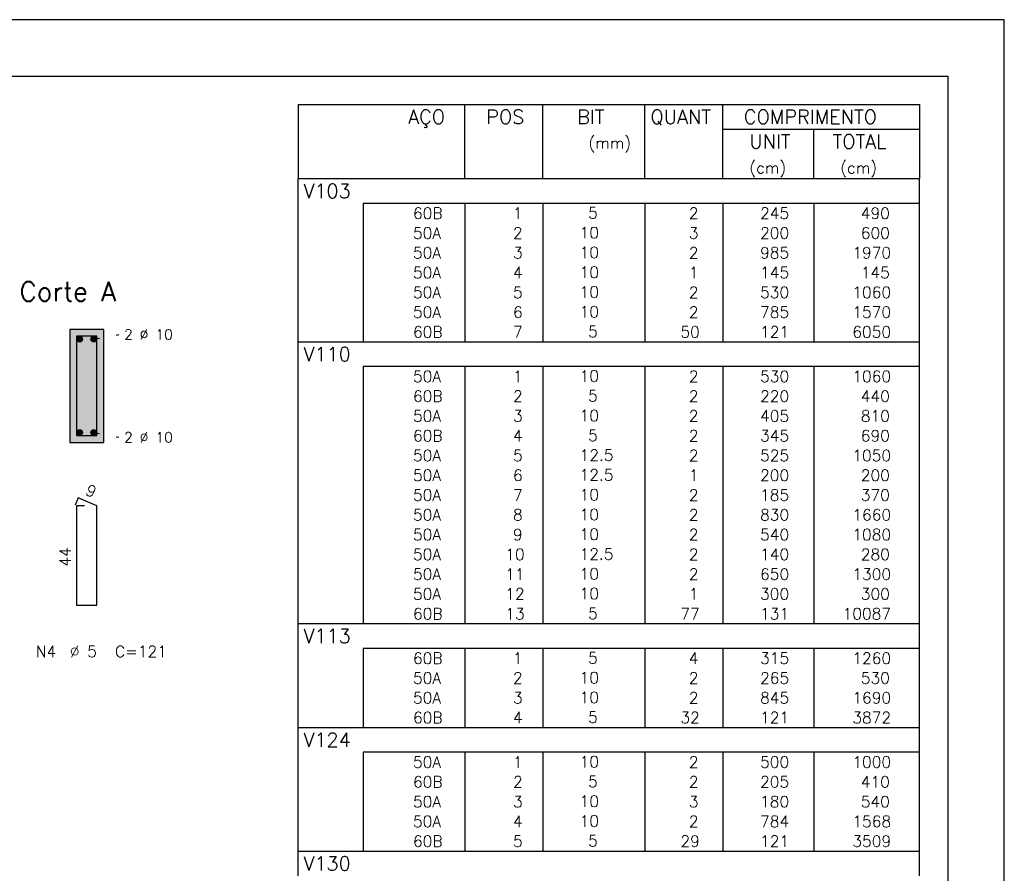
# Model space of a CAD drawing. Extents: x 0 to 84.1, y 0 to 59.4.
# Tile 9 of 9: x 66.7 to 84.1, y 44.3 to 59.4. Entities that reach past the tile are written whole.
import ezdxf

# ---------------------------------------------------------------- set-up
doc = ezdxf.new("R2010")
doc.units = 0
doc.header["$MEASUREMENT"] = 0
doc.linetypes.add('ESTILO_TQS_0002', pattern=[0.4, 0.1, -0.3])
for name, color, linetype in [('1', 1, 'CONTINUOUS'), ('2', 2, 'CONTINUOUS'), ('4', 4, 'CONTINUOUS'), ('6', 6, 'CONTINUOUS'), ('9', 9, 'CONTINUOUS')]:
    doc.layers.add(name, color=color, linetype=linetype)
doc.styles.get("Standard").update_dxf_attribs({"font": 'ROMANS.SHX'})

msp = doc.modelspace()

# ---------------------------------------------------------------- linework, layer by layer
at = {"layer": '1', "linetype": 'ESTILO_TQS_0002'}
for p, q in [((67.985, 53.745), (68.43, 53.83)), ((67.985, 52.095), (68.43, 52.01))]:
    msp.add_line(p, q, dxfattribs=at)
at = {"layer": '1', "linetype": 'Continuous'}
for centre in [(67.735, 53.745), (67.985, 53.745), (67.735, 52.095), (67.985, 52.095)]:
    msp.add_circle(centre, 0.05, dxfattribs=at)
at = {"layer": '2', "linetype": 'Continuous'}
for p, q in [((84.100006, 59.400002), (0, 59.400002)), ((84.100006, 0), (84.100006, 59.400002)), ((71.6, 57.900004), (71.6, 56.587504)), ((71.6, 57.900004), (82.6, 57.900004)), ((74.55, 56.587504), (74.55, 57.900004)), ((75.93, 56.587504), (75.93, 57.900004)), ((77.74, 56.587504), (77.74, 57.900004)), ((79.12, 56.587504), (79.12, 57.900004)), ((82.6, 57.900004), (82.6, 56.587504)), ((79.12, 57.462504), (82.6, 57.462504)), ((80.73, 56.587504), (80.73, 57.462504)), ((71.6, 56.587504), (82.6, 56.587504)), ((71.6, 56.150004), (71.6, 56.587504)), ((71.6, 56.587504), (82.6, 56.587504)), ((82.6, 56.150004), (82.6, 56.587504)), ((71.6, 55.800005), (71.6, 56.150004)), ((82.6, 56.150004), (72.75, 56.150004)), ((72.75, 56.150004), (72.75, 55.800005)), ((74.55, 56.150004), (74.55, 55.800005)), ((75.93, 56.150004), (75.93, 55.800005)), ((77.74, 56.150004), (77.74, 55.800005)), ((79.12, 56.150004), (79.12, 55.800005)), ((80.73, 56.150004), (80.73, 55.800005)), ((82.6, 55.800005), (82.6, 56.150004)), ((71.6, 55.450005), (71.6, 55.800005)), ((72.75, 55.800005), (72.75, 55.450005)), ((74.55, 55.800005), (74.55, 55.450005)), ((75.93, 55.800005), (75.93, 55.450005)), ((77.74, 55.800005), (77.74, 55.450005)), ((79.12, 55.800005), (79.12, 55.450005)), ((80.73, 55.800005), (80.73, 55.450005)), ((82.6, 55.450005), (82.6, 55.800005)), ((71.6, 55.100005), (71.6, 55.450005)), ((72.75, 55.450005), (72.75, 55.100005)), ((74.55, 55.450005), (74.55, 55.100005)), ((75.93, 55.450005), (75.93, 55.100005)), ((77.74, 55.450005), (77.74, 55.100005)), ((79.12, 55.450005), (79.12, 55.100005)), ((80.73, 55.450005), (80.73, 55.100005)), ((82.6, 55.100005), (82.6, 55.450005)), ((71.6, 54.750005), (71.6, 55.100005)), ((72.75, 55.100005), (72.75, 54.750005)), ((74.55, 55.100005), (74.55, 54.750005)), ((75.93, 55.100005), (75.93, 54.750005)), ((77.74, 55.100005), (77.74, 54.750005)), ((79.12, 55.100005), (79.12, 54.750005)), ((80.73, 55.100005), (80.73, 54.750005)), ((82.6, 54.750005), (82.6, 55.100005)), ((71.6, 54.400005), (71.6, 54.750005)), ((72.75, 54.750005), (72.75, 54.400005)), ((74.55, 54.750005), (74.55, 54.400005)), ((75.93, 54.750005), (75.93, 54.400005)), ((77.74, 54.750005), (77.74, 54.400005)), ((79.12, 54.750005), (79.12, 54.400005)), ((80.73, 54.750005), (80.73, 54.400005)), ((82.6, 54.400005), (82.6, 54.750005)), ((71.6, 54.050005), (71.6, 54.400005)), ((72.75, 54.400005), (72.75, 54.050005)), ((74.55, 54.400005), (74.55, 54.050005)), ((75.93, 54.400005), (75.93, 54.050005)), ((77.74, 54.400005), (77.74, 54.050005)), ((79.12, 54.400005), (79.12, 54.050005)), ((80.73, 54.400005), (80.73, 54.050005)), ((82.6, 54.050005), (82.6, 54.400005)), ((71.6, 53.700005), (71.6, 54.050005)), ((72.75, 54.050005), (72.75, 53.700005)), ((74.55, 54.050005), (74.55, 53.700005)), ((75.93, 54.050005), (75.93, 53.700005)), ((77.74, 54.050005), (77.74, 53.700005)), ((79.12, 54.050005), (79.12, 53.700005)), ((80.73, 54.050005), (80.73, 53.700005)), ((82.6, 53.700005), (82.6, 54.050005)), ((68.16, 53.92), (67.56, 53.92)), ((67.56, 53.92), (67.56, 51.92)), ((68.16, 51.92), (68.16, 53.92)), ((71.6, 53.262505), (71.6, 53.700005)), ((71.6, 53.700005), (82.6, 53.700005)), ((82.6, 53.262505), (82.6, 53.700005)), ((71.6, 52.912505), (71.6, 53.262505)), ((82.6, 53.262505), (72.75, 53.262505)), ((72.75, 53.262505), (72.75, 52.912505)), ((74.55, 53.262505), (74.55, 52.912505)), ((75.93, 53.262505), (75.93, 52.912505)), ((77.74, 53.262505), (77.74, 52.912505)), ((79.12, 53.262505), (79.12, 52.912505)), ((80.73, 53.262505), (80.73, 52.912505)), ((82.6, 52.912505), (82.6, 53.262505)), ((71.6, 52.562505), (71.6, 52.912505)), ((72.75, 52.912505), (72.75, 52.562505)), ((74.55, 52.912505), (74.55, 52.562505)), ((75.93, 52.912505), (75.93, 52.562505)), ((77.74, 52.912505), (77.74, 52.562505)), ((79.12, 52.912505), (79.12, 52.562505)), ((80.73, 52.912505), (80.73, 52.562505)), ((82.6, 52.562505), (82.6, 52.912505)), ((71.6, 52.212505), (71.6, 52.562505)), ((72.75, 52.562505), (72.75, 52.212505)), ((74.55, 52.562505), (74.55, 52.212505)), ((75.93, 52.562505), (75.93, 52.212505)), ((77.74, 52.562505), (77.74, 52.212505)), ((79.12, 52.562505), (79.12, 52.212505)), ((80.73, 52.562505), (80.73, 52.212505)), ((82.6, 52.212505), (82.6, 52.562505)), ((71.6, 51.862506), (71.6, 52.212505)), ((72.75, 52.212505), (72.75, 51.862506)), ((74.55, 52.212505), (74.55, 51.862506)), ((75.93, 52.212505), (75.93, 51.862506)), ((77.74, 52.212505), (77.74, 51.862506)), ((79.12, 52.212505), (79.12, 51.862506)), ((80.73, 52.212505), (80.73, 51.862506)), ((82.6, 51.862506), (82.6, 52.212505)), ((67.56, 51.92), (68.16, 51.92)), ((71.6, 51.512506), (71.6, 51.862506)), ((72.75, 51.862506), (72.75, 51.512506)), ((74.55, 51.862506), (74.55, 51.512506)), ((75.93, 51.862506), (75.93, 51.512506)), ((77.74, 51.862506), (77.74, 51.512506)), ((79.12, 51.862506), (79.12, 51.512506)), ((80.73, 51.862506), (80.73, 51.512506)), ((82.6, 51.512506), (82.6, 51.862506)), ((71.6, 51.162506), (71.6, 51.512506)), ((72.75, 51.512506), (72.75, 51.162506)), ((74.55, 51.512506), (74.55, 51.162506)), ((75.93, 51.512506), (75.93, 51.162506)), ((77.74, 51.512506), (77.74, 51.162506)), ((79.12, 51.512506), (79.12, 51.162506)), ((80.73, 51.512506), (80.73, 51.162506)), ((82.6, 51.162506), (82.6, 51.512506)), ((71.6, 50.812506), (71.6, 51.162506)), ((72.75, 51.162506), (72.75, 50.812506)), ((74.55, 51.162506), (74.55, 50.812506)), ((75.93, 51.162506), (75.93, 50.812506)), ((77.74, 51.162506), (77.74, 50.812506)), ((79.12, 51.162506), (79.12, 50.812506)), ((80.73, 51.162506), (80.73, 50.812506)), ((82.6, 50.812506), (82.6, 51.162506)), ((71.6, 50.462506), (71.6, 50.812506)), ((72.75, 50.812506), (72.75, 50.462506)), ((74.55, 50.812506), (74.55, 50.462506)), ((75.93, 50.812506), (75.93, 50.462506)), ((77.74, 50.812506), (77.74, 50.462506)), ((79.12, 50.812506), (79.12, 50.462506)), ((80.73, 50.812506), (80.73, 50.462506)), ((82.6, 50.462506), (82.6, 50.812506)), ((71.6, 50.112506), (71.6, 50.462506)), ((72.75, 50.462506), (72.75, 50.112506)), ((74.55, 50.462506), (74.55, 50.112506)), ((75.93, 50.462506), (75.93, 50.112506)), ((77.74, 50.462506), (77.74, 50.112506)), ((79.12, 50.462506), (79.12, 50.112506)), ((80.73, 50.462506), (80.73, 50.112506)), ((82.6, 50.112506), (82.6, 50.462506)), ((71.6, 49.762506), (71.6, 50.112506)), ((72.75, 50.112506), (72.75, 49.762506)), ((74.55, 50.112506), (74.55, 49.762506)), ((75.93, 50.112506), (75.93, 49.762506)), ((77.74, 50.112506), (77.74, 49.762506)), ((79.12, 50.112506), (79.12, 49.762506)), ((80.73, 50.112506), (80.73, 49.762506)), ((82.6, 49.762506), (82.6, 50.112506)), ((71.6, 49.412506), (71.6, 49.762506)), ((72.75, 49.762506), (72.75, 49.412506)), ((74.55, 49.762506), (74.55, 49.412506)), ((75.93, 49.762506), (75.93, 49.412506)), ((77.74, 49.762506), (77.74, 49.412506)), ((79.12, 49.762506), (79.12, 49.412506)), ((80.73, 49.762506), (80.73, 49.412506)), ((82.6, 49.412506), (82.6, 49.762506)), ((71.6, 49.062506), (71.6, 49.412506)), ((72.75, 49.412506), (72.75, 49.062506)), ((74.55, 49.412506), (74.55, 49.062506)), ((75.93, 49.412506), (75.93, 49.062506)), ((77.74, 49.412506), (77.74, 49.062506)), ((79.12, 49.412506), (79.12, 49.062506)), ((80.73, 49.412506), (80.73, 49.062506)), ((82.6, 49.062506), (82.6, 49.412506)), ((71.6, 48.712506), (71.6, 49.062506)), ((72.75, 49.062506), (72.75, 48.712506)), ((74.55, 49.062506), (74.55, 48.712506)), ((75.93, 49.062506), (75.93, 48.712506)), ((77.74, 49.062506), (77.74, 48.712506)), ((79.12, 49.062506), (79.12, 48.712506)), ((80.73, 49.062506), (80.73, 48.712506)), ((82.6, 48.712506), (82.6, 49.062506)), ((71.6, 48.275006), (71.6, 48.712506)), ((71.6, 48.712506), (82.6, 48.712506)), ((82.6, 48.275006), (82.6, 48.712506)), ((71.6, 47.925006), (71.6, 48.275006)), ((82.6, 48.275006), (72.75, 48.275006)), ((72.75, 48.275006), (72.75, 47.925006)), ((74.55, 48.275006), (74.55, 47.925006)), ((75.93, 48.275006), (75.93, 47.925006)), ((77.74, 48.275006), (77.74, 47.925006)), ((79.12, 48.275006), (79.12, 47.925006)), ((80.73, 48.275006), (80.73, 47.925006)), ((82.6, 47.925006), (82.6, 48.275006)), ((71.6, 47.575007), (71.6, 47.925006)), ((72.75, 47.925006), (72.75, 47.575007)), ((74.55, 47.925006), (74.55, 47.575007)), ((75.93, 47.925006), (75.93, 47.575007)), ((77.74, 47.925006), (77.74, 47.575007)), ((79.12, 47.925006), (79.12, 47.575007)), ((80.73, 47.925006), (80.73, 47.575007)), ((82.6, 47.575007), (82.6, 47.925006)), ((71.6, 47.225007), (71.6, 47.575007)), ((72.75, 47.575007), (72.75, 47.225007)), ((74.55, 47.575007), (74.55, 47.225007)), ((75.93, 47.575007), (75.93, 47.225007)), ((77.74, 47.575007), (77.74, 47.225007)), ((79.12, 47.575007), (79.12, 47.225007)), ((80.73, 47.575007), (80.73, 47.225007)), ((82.6, 47.225007), (82.6, 47.575007)), ((71.6, 46.875007), (71.6, 47.225007)), ((72.75, 47.225007), (72.75, 46.875007)), ((74.55, 47.225007), (74.55, 46.875007)), ((75.93, 47.225007), (75.93, 46.875007)), ((77.74, 47.225007), (77.74, 46.875007)), ((79.12, 47.225007), (79.12, 46.875007)), ((80.73, 47.225007), (80.73, 46.875007)), ((82.6, 46.875007), (82.6, 47.225007)), ((71.6, 46.437507), (71.6, 46.875007)), ((71.6, 46.875007), (82.6, 46.875007)), ((82.6, 46.437507), (82.6, 46.875007)), ((71.6, 46.087507), (71.6, 46.437507)), ((82.6, 46.437507), (72.75, 46.437507)), ((72.75, 46.437507), (72.75, 46.087507)), ((74.55, 46.437507), (74.55, 46.087507)), ((75.93, 46.437507), (75.93, 46.087507)), ((77.74, 46.437507), (77.74, 46.087507)), ((79.12, 46.437507), (79.12, 46.087507)), ((80.73, 46.437507), (80.73, 46.087507)), ((82.6, 46.087507), (82.6, 46.437507)), ((71.6, 45.737507), (71.6, 46.087507)), ((72.75, 46.087507), (72.75, 45.737507)), ((74.55, 46.087507), (74.55, 45.737507)), ((75.93, 46.087507), (75.93, 45.737507)), ((77.74, 46.087507), (77.74, 45.737507)), ((79.12, 46.087507), (79.12, 45.737507)), ((80.73, 46.087507), (80.73, 45.737507)), ((82.6, 45.737507), (82.6, 46.087507)), ((71.6, 45.387507), (71.6, 45.737507)), ((72.75, 45.737507), (72.75, 45.387507)), ((74.55, 45.737507), (74.55, 45.387507)), ((75.93, 45.737507), (75.93, 45.387507)), ((77.74, 45.737507), (77.74, 45.387507)), ((79.12, 45.737507), (79.12, 45.387507)), ((80.73, 45.737507), (80.73, 45.387507)), ((82.6, 45.387507), (82.6, 45.737507)), ((71.6, 45.037507), (71.6, 45.387507)), ((72.75, 45.387507), (72.75, 45.037507)), ((74.55, 45.387507), (74.55, 45.037507)), ((75.93, 45.387507), (75.93, 45.037507)), ((77.74, 45.387507), (77.74, 45.037507)), ((79.12, 45.387507), (79.12, 45.037507)), ((80.73, 45.387507), (80.73, 45.037507)), ((82.6, 45.037507), (82.6, 45.387507)), ((71.6, 44.687507), (71.6, 45.037507)), ((72.75, 45.037507), (72.75, 44.687507)), ((74.55, 45.037507), (74.55, 44.687507)), ((75.93, 45.037507), (75.93, 44.687507)), ((77.74, 45.037507), (77.74, 44.687507)), ((79.12, 45.037507), (79.12, 44.687507)), ((80.73, 45.037507), (80.73, 44.687507)), ((82.6, 44.687507), (82.6, 45.037507)), ((71.6, 44.250007), (71.6, 44.687507)), ((71.6, 44.687507), (82.6, 44.687507)), ((82.6, 44.250007), (82.6, 44.687507))]:
    msp.add_line(p, q, dxfattribs=at)
msp.add_lwpolyline([(83.100006, 1), (2.5, 1), (2.5, 58.400002), (83.100006, 58.400002), (83.100006, 1)], dxfattribs=at)
at = {"layer": '4', "linetype": 'Continuous'}
msp.add_lwpolyline([(67.68, 53.8), (67.68, 52.04), (68.04, 52.04), (68.04, 53.8), (67.68, 53.8)], dxfattribs=at)
at = {"layer": '6', "linetype": 'Continuous'}
for p, q in [((67.708338, 50.94), (67.653893, 50.81102)), ((68.04, 50.8), (67.708338, 50.94)), ((67.82, 50.8), (67.68, 50.8)), ((67.68, 50.8), (67.68, 49.04)), ((68.04, 49.04), (68.04, 50.8)), ((67.68, 49.04), (68.04, 49.04))]:
    msp.add_line(p, q, dxfattribs=at)
at = {"layer": '9', "linetype": 'Continuous'}
for points in [[(68.16, 51.92), (68.16, 53.92), (67.56, 53.92)], [(68.16, 51.92), (67.56, 53.92), (67.56, 51.92)], [(67.785, 53.745), (67.71, 53.788301), (67.688015, 53.762101)], [(67.785, 53.745), (67.688015, 53.762101), (67.688015, 53.727899)], [(67.785, 53.745), (67.688015, 53.727899), (67.71, 53.701699)], [(67.785, 53.745), (67.743682, 53.79424), (67.71, 53.788301)], [(67.785, 53.745), (67.71, 53.701699), (67.743682, 53.69576)], [(67.785, 53.745), (67.773302, 53.777139), (67.743682, 53.79424)], [(67.785, 53.745), (67.743682, 53.69576), (67.773302, 53.712861)], [(67.785, 53.745), (67.773302, 53.712861), (67.785, 53.745)], [(68.035, 53.745), (67.96, 53.788301), (67.938015, 53.762101)], [(68.035, 53.745), (67.938015, 53.762101), (67.938015, 53.727899)], [(68.035, 53.745), (67.938015, 53.727899), (67.96, 53.701699)], [(68.035, 53.745), (67.993682, 53.79424), (67.96, 53.788301)], [(68.035, 53.745), (67.96, 53.701699), (67.993682, 53.69576)], [(68.035, 53.745), (68.023302, 53.777139), (67.993682, 53.79424)], [(68.035, 53.745), (67.993682, 53.69576), (68.023302, 53.712861)], [(68.035, 53.745), (68.023302, 53.712861), (68.035, 53.745)], [(67.785, 52.095), (67.71, 52.138301), (67.688015, 52.112101)], [(67.785, 52.095), (67.688015, 52.112101), (67.688015, 52.077899)], [(67.785, 52.095), (67.743682, 52.14424), (67.71, 52.138301)], [(67.785, 52.095), (67.773302, 52.127139), (67.743682, 52.14424)], [(68.035, 52.095), (67.96, 52.138301), (67.938015, 52.112101)], [(68.035, 52.095), (67.938015, 52.112101), (67.938015, 52.077899)], [(68.035, 52.095), (67.993682, 52.14424), (67.96, 52.138301)], [(68.035, 52.095), (68.023302, 52.127139), (67.993682, 52.14424)], [(67.785, 52.095), (67.688015, 52.077899), (67.71, 52.051699)], [(67.785, 52.095), (67.71, 52.051699), (67.743682, 52.04576)], [(67.785, 52.095), (67.743682, 52.04576), (67.773302, 52.062861)], [(67.785, 52.095), (67.773302, 52.062861), (67.785, 52.095)], [(68.035, 52.095), (67.938015, 52.077899), (67.96, 52.051699)], [(68.035, 52.095), (67.96, 52.051699), (67.993682, 52.04576)], [(68.035, 52.095), (67.993682, 52.04576), (68.023302, 52.062861)], [(68.035, 52.095), (68.023302, 52.062861), (68.035, 52.095)], [(68.16, 51.92), (67.56, 51.92), (68.16, 51.92)]]:
    msp.add_solid(points, dxfattribs=at)

# ---------------------------------------------------------------- texts
at = {"layer": '2', "linetype": 'Continuous'}
for s, height, p in [('AÇO', 0.25, (73.54958, 57.556254)), ('POS', 0.25, (74.93, 57.556254)), ('BIT', 0.25, (76.54, 57.556254)), ('QUANT', 0.25, (77.836489, 57.556254)), ('COMPRIMENTO', 0.25, (79.489469, 57.556254)), ('(mm)', 0.2, (76.74, 57.118754)), ('UNIT', 0.25, (79.586854, 57.118754)), ('TOTAL', 0.25, (81.059307, 57.118754)), ('(cm)', 0.2, (79.586854, 56.681254)), ('(cm)', 0.2, (81.196854, 56.681254)), ('V103', 0.25, (71.695798, 56.243754)), ('     60B', 0.2, (72.889661, 55.875004)), ('  1', 0.2, (75.13, 55.875004)), ('    5  ', 0.2, (76.136543, 55.881048)), ('    2', 0.2, (77.92, 55.875004)), ('   245', 0.2, (79.33, 55.875004)), ('    490', 0.2, (80.963622, 55.875004)), ('     50A', 0.2, (72.889661, 55.525004)), ('  2', 0.2, (75.13, 55.525004)), ('   10  ', 0.2, (76.136543, 55.531048)), ('    3', 0.2, (77.92, 55.525004)), ('   200', 0.2, (79.33, 55.525004)), ('    600', 0.2, (80.963622, 55.525004)), ('     50A', 0.2, (72.889661, 55.175005)), ('  3', 0.2, (75.13, 55.175005)), ('   10  ', 0.2, (76.136543, 55.181048)), ('    2', 0.2, (77.92, 55.175005)), ('   985', 0.2, (79.33, 55.175005)), ('   1970', 0.2, (80.963622, 55.175005)), ('     50A', 0.2, (72.889661, 54.825005)), ('  4', 0.2, (75.13, 54.825005)), ('   10  ', 0.2, (76.136543, 54.831049)), ('    1', 0.2, (77.92, 54.825005)), ('   145', 0.2, (79.33, 54.825005)), ('    145', 0.2, (80.963622, 54.825005)), ('Corte A', 0.34, (66.67, 54.42)), ('     50A', 0.2, (72.889661, 54.475005)), ('  5', 0.2, (75.13, 54.475005)), ('   10  ', 0.2, (76.136543, 54.481049)), ('    2', 0.2, (77.92, 54.475005)), ('   530', 0.2, (79.33, 54.475005)), ('   1060', 0.2, (80.963622, 54.475005)), ('     50A', 0.2, (72.889661, 54.125005)), ('  6', 0.2, (75.13, 54.125005)), ('   10  ', 0.2, (76.136543, 54.131049)), ('    2', 0.2, (77.92, 54.125005)), ('   785', 0.2, (79.33, 54.125005)), ('   1570', 0.2, (80.963622, 54.125005)), ('2 %%c 10', 0.18, (68.52, 53.74)), ('     60B', 0.2, (72.889661, 53.775005)), ('  7', 0.2, (75.13, 53.775005)), ('    5  ', 0.2, (76.136543, 53.781049)), ('   50', 0.2, (77.92, 53.775005)), ('   121', 0.2, (79.33, 53.775005)), ('   6050', 0.2, (80.963622, 53.775005)), ('V110', 0.25, (71.695798, 53.356255)), ('     50A', 0.2, (72.889661, 52.987505)), ('  1', 0.2, (75.13, 52.987505)), ('   10  ', 0.2, (76.136543, 52.993549)), ('    2', 0.2, (77.92, 52.987505)), ('   530', 0.2, (79.33, 52.987505)), ('   1060', 0.2, (80.963622, 52.987505)), ('     60B', 0.2, (72.889661, 52.637505)), ('  2', 0.2, (75.13, 52.637505)), ('    5  ', 0.2, (76.136543, 52.643549)), ('    2', 0.2, (77.92, 52.637505)), ('   220', 0.2, (79.33, 52.637505)), ('    440', 0.2, (80.963622, 52.637505)), ('     50A', 0.2, (72.889661, 52.287505)), ('  3', 0.2, (75.13, 52.287505)), ('   10  ', 0.2, (76.136543, 52.293549)), ('    2', 0.2, (77.92, 52.287505)), ('   405', 0.2, (79.33, 52.287505)), ('    810', 0.2, (80.963622, 52.287505)), ('2 %%c 10', 0.18, (68.52, 51.92)), ('     60B', 0.2, (72.889661, 51.937505)), ('  4', 0.2, (75.13, 51.937505)), ('    5  ', 0.2, (76.136543, 51.943549)), ('    2', 0.2, (77.92, 51.937505)), ('   345', 0.2, (79.33, 51.937505)), ('    690', 0.2, (80.963622, 51.937505)), ('     50A', 0.2, (72.889661, 51.587505)), ('  5', 0.2, (75.13, 51.587505)), ('   12.5', 0.2, (76.136543, 51.593549)), ('    2', 0.2, (77.92, 51.587505)), ('   525', 0.2, (79.33, 51.587505)), ('   1050', 0.2, (80.963622, 51.587505)), ('     50A', 0.2, (72.889661, 51.237506)), ('  6', 0.2, (75.13, 51.237506)), ('   12.5', 0.2, (76.136543, 51.243549)), ('    1', 0.2, (77.92, 51.237506)), ('   200', 0.2, (79.33, 51.237506)), ('    200', 0.2, (80.963622, 51.237506)), ('     50A', 0.2, (72.889661, 50.887506)), ('  7', 0.2, (75.13, 50.887506)), ('   10  ', 0.2, (76.136543, 50.89355)), ('    2', 0.2, (77.92, 50.887506)), ('   185', 0.2, (79.33, 50.887506)), ('    370', 0.2, (80.963622, 50.887506)), ('     50A', 0.2, (72.889661, 50.537506)), ('  8', 0.2, (75.13, 50.537506)), ('   10  ', 0.2, (76.136543, 50.54355)), ('    2', 0.2, (77.92, 50.537506)), ('   830', 0.2, (79.33, 50.537506)), ('   1660', 0.2, (80.963622, 50.537506)), ('     50A', 0.2, (72.889661, 50.187506)), ('  9', 0.2, (75.13, 50.187506)), ('   10  ', 0.2, (76.136543, 50.19355)), ('    2', 0.2, (77.92, 50.187506)), ('   540', 0.2, (79.33, 50.187506)), ('   1080', 0.2, (80.963622, 50.187506)), ('     50A', 0.2, (72.889661, 49.837506)), (' 10', 0.2, (75.13, 49.837506)), ('   12.5', 0.2, (76.136543, 49.84355)), ('    2', 0.2, (77.92, 49.837506)), ('   140', 0.2, (79.33, 49.837506)), ('    280', 0.2, (80.963622, 49.837506)), ('     50A', 0.2, (72.889661, 49.487506)), (' 11', 0.2, (75.13, 49.487506)), ('   10  ', 0.2, (76.136543, 49.49355)), ('    2', 0.2, (77.92, 49.487506)), ('   650', 0.2, (79.33, 49.487506)), ('   1300', 0.2, (80.963622, 49.487506)), ('     50A', 0.2, (72.889661, 49.137506)), (' 12', 0.2, (75.13, 49.137506)), ('   10  ', 0.2, (76.136543, 49.14355)), ('    1', 0.2, (77.92, 49.137506)), ('   300', 0.2, (79.33, 49.137506)), ('    300', 0.2, (80.963622, 49.137506)), ('     60B', 0.2, (72.889661, 48.787506)), (' 13', 0.2, (75.13, 48.787506)), ('    5  ', 0.2, (76.136543, 48.79355)), ('   77', 0.2, (77.92, 48.787506)), ('   131', 0.2, (79.33, 48.787506)), ('  10087', 0.2, (80.963622, 48.787506)), ('V113', 0.25, (71.695798, 48.368756)), ('N4', 0.2, (66.96, 48.12)), ('%%c 5', 0.2, (67.56, 48.12)), ('C=121', 0.2, (68.36, 48.12)), ('     60B', 0.2, (72.889661, 48.000006)), ('  1', 0.2, (75.13, 48.000006)), ('    5  ', 0.2, (76.136543, 48.00605)), ('    4', 0.2, (77.92, 48.000006)), ('   315', 0.2, (79.33, 48.000006)), ('   1260', 0.2, (80.963622, 48.000006)), ('     50A', 0.2, (72.889661, 47.650006)), ('  2', 0.2, (75.13, 47.650006)), ('   10  ', 0.2, (76.136543, 47.65605)), ('    2', 0.2, (77.92, 47.650006)), ('   265', 0.2, (79.33, 47.650006)), ('    530', 0.2, (80.963622, 47.650006)), ('     50A', 0.2, (72.889661, 47.300006)), ('  3', 0.2, (75.13, 47.300006)), ('   10  ', 0.2, (76.136543, 47.30605)), ('    2', 0.2, (77.92, 47.300006)), ('   845', 0.2, (79.33, 47.300006)), ('   1690', 0.2, (80.963622, 47.300006)), ('     60B', 0.2, (72.889661, 46.950007)), ('  4', 0.2, (75.13, 46.950007)), ('    5  ', 0.2, (76.136543, 46.95605)), ('   32', 0.2, (77.92, 46.950007)), ('   121', 0.2, (79.33, 46.950007)), ('   3872', 0.2, (80.963622, 46.950007)), ('V124', 0.25, (71.695798, 46.531257)), ('     50A', 0.2, (72.889661, 46.162507)), ('  1', 0.2, (75.13, 46.162507)), ('   10  ', 0.2, (76.136543, 46.168551)), ('    2', 0.2, (77.92, 46.162507)), ('   500', 0.2, (79.33, 46.162507)), ('   1000', 0.2, (80.963622, 46.162507)), ('     60B', 0.2, (72.889661, 45.812507)), ('  2', 0.2, (75.13, 45.812507)), ('    5  ', 0.2, (76.136543, 45.818551)), ('    2', 0.2, (77.92, 45.812507)), ('   205', 0.2, (79.33, 45.812507)), ('    410', 0.2, (80.963622, 45.812507)), ('     50A', 0.2, (72.889661, 45.462507)), ('  3', 0.2, (75.13, 45.462507)), ('   10  ', 0.2, (76.136543, 45.468551)), ('    3', 0.2, (77.92, 45.462507)), ('   180', 0.2, (79.33, 45.462507)), ('    540', 0.2, (80.963622, 45.462507)), ('     50A', 0.2, (72.889661, 45.112507)), ('  4', 0.2, (75.13, 45.112507)), ('   10  ', 0.2, (76.136543, 45.118551)), ('    2', 0.2, (77.92, 45.112507)), ('   784', 0.2, (79.33, 45.112507)), ('   1568', 0.2, (80.963622, 45.112507)), ('     60B', 0.2, (72.889661, 44.762507)), ('  5', 0.2, (75.13, 44.762507)), ('    5  ', 0.2, (76.136543, 44.768551)), ('   29', 0.2, (77.92, 44.762507)), ('   121', 0.2, (79.33, 44.762507)), ('   3509', 0.2, (80.963622, 44.762507)), ('V130', 0.25, (71.695798, 44.343757))]:
    msp.add_text(s, height=height, dxfattribs=at).set_placement(p)
for s, rotation, p in [('9', 337.11462, (67.820929, 51.001017)), ('44', 90, (67.58, 49.72))]:
    msp.add_text(s, height=0.2, rotation=rotation, dxfattribs=at).set_placement(p)

doc.saveas('drawing.dxf')
